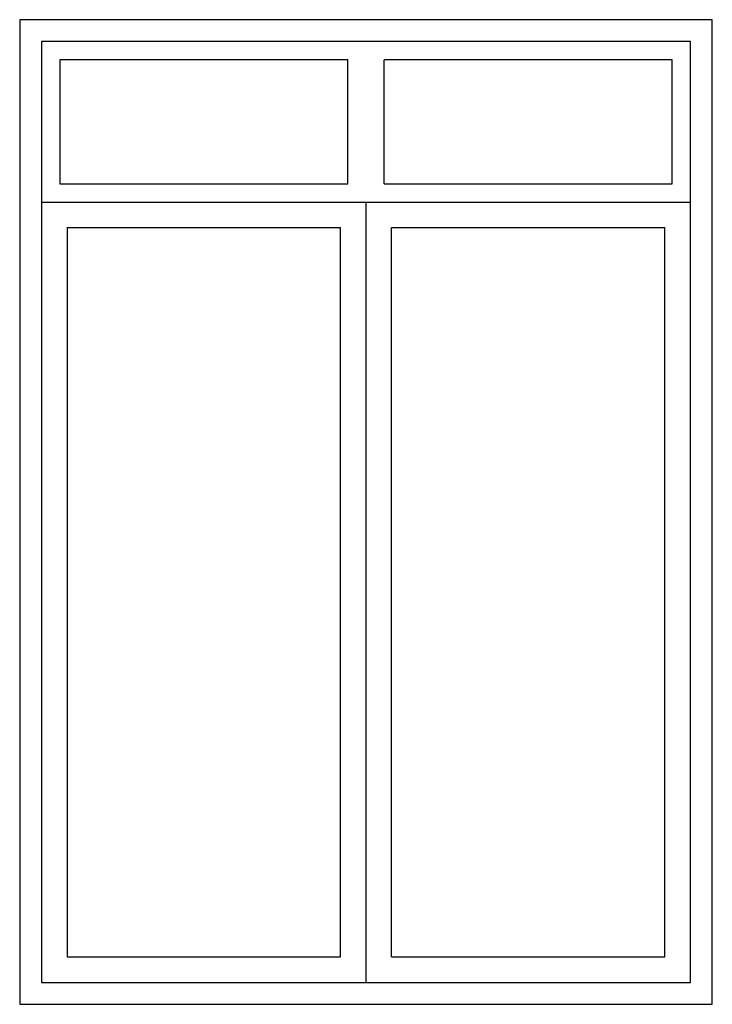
# Model space of a CAD drawing. Extents: x 100 to 2000, y 100 to 2800.
import ezdxf

# ---------------------------------------------------------------- set-up
doc = ezdxf.new("R2010")
doc.units = 0
doc.header["$MEASUREMENT"] = 0
doc.layers.get('0').update_dxf_attribs({"linetype": 'CONTINUOUS'})

msp = doc.modelspace()

# ---------------------------------------------------------------- linework, layer by layer
for p, q in [((2000, 2800), (100, 2800)), ((100, 2800), (100, 100)), ((2000, 100), (2000, 2800)), ((100, 100), (2000, 100))]:
    msp.add_line(p, q)
at = {"color": 2}
for p, q in [((160, 2740), (160, 160)), ((1940, 2740), (160, 2740)), ((1940, 160), (1940, 2740)), ((210, 2690), (210, 2350)), ((1000, 2690), (210, 2690)), ((1000, 2350), (1000, 2690)), ((1890, 2690), (1100, 2690)), ((1100, 2350), (1100, 2690)), ((1890, 2350), (1890, 2690)), ((210, 2350), (1000, 2350)), ((1100, 2350), (1890, 2350)), ((160, 2300), (1940, 2300)), ((1050, 160), (1050, 2300)), ((230, 2230), (980, 2230)), ((230, 2230), (230, 230)), ((980, 230), (980, 2230)), ((1120, 230), (1120, 2230)), ((1120, 2230), (1870, 2230)), ((1870, 230), (1870, 2230)), ((230, 230), (980, 230)), ((1120, 230), (1870, 230)), ((160, 160), (1940, 160))]:
    msp.add_line(p, q, dxfattribs=at)

doc.saveas('drawing.dxf')
